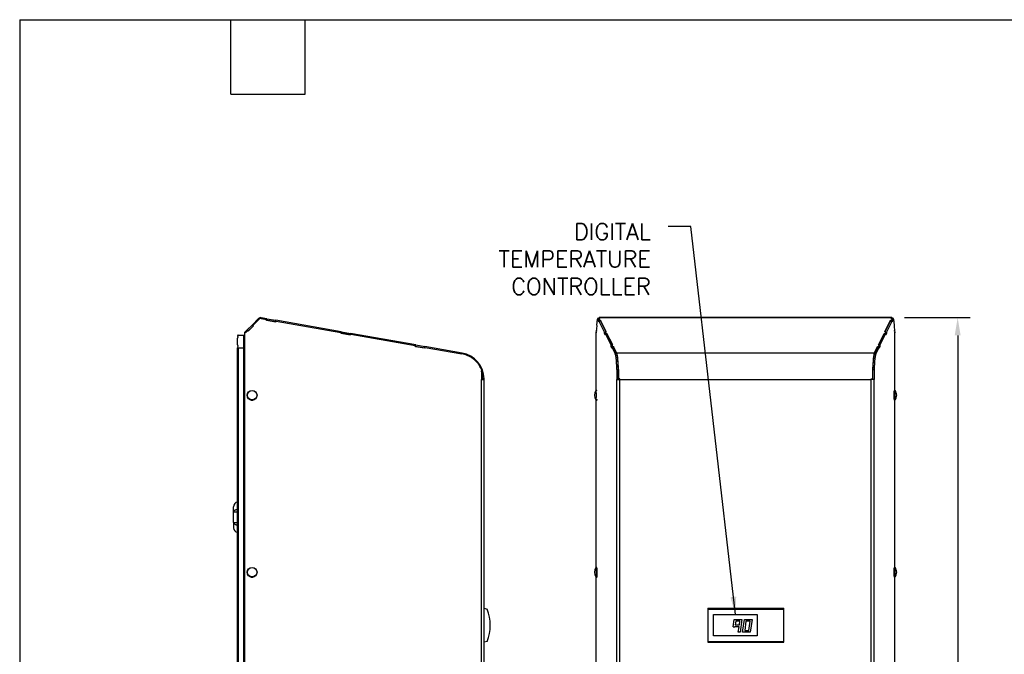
# Model space of a CAD drawing. Header units: inches. Extents: x -1 to 102, y 3 to 82.
# Tile 7 of 19: x -1 to 38, y 56 to 82. Entities that reach past the tile are written whole.
import ezdxf

# ---------------------------------------------------------------- set-up
doc = ezdxf.new("R2010")
doc.units = ezdxf.units.IN
doc.header["$LTSCALE"] = 12
doc.header["$MEASUREMENT"] = 0
doc.header["$PDSIZE"] = -1
doc.linetypes.add('SLD-Solid', pattern=[0])
for name, color, linetype, lineweight in [('DIMENSIONS', 140, 'SLD-Solid', 25), ('DIMENSIONS @ 1', 140, 'SLD-Solid', 25), ('TEXT', 140, 'SLD-Solid', 25), ('TEXT @ 1', 140, 'SLD-Solid', 25)]:
    doc.layers.add(name, color=color, linetype=linetype, lineweight=lineweight)
doc.styles.add('ROMANS', font='romans.shx')
doc.dimstyles.new('FSTD1', dxfattribs={"dimtxt": 0.65, "dimasz": 0.7, "dimexe": 0.5, "dimexo": 0.5, "dimgap": 0.25, "dimtad": 1, "dimzin": 1, "dimdsep": 46, "dimtxsty": 'ROMANS', "dimcen": 0.5, "dimadec": 0, "dimazin": 0, "dimtfac": 1, "dimtmove": 0, "dimatfit": 3, "dimfxl": 0, "dimtolj": 1, "dimarcsym": 0})

# ---------------------------------------------------------------- blocks, each defined once
blk = doc.blocks.new('*D101')
at = {"layer": 'Defpoints', "color": 0}
for p in [(33.234, 69.787), (33.348, 37.788), (35.832, 37.788)]:
    blk.add_point(p, dxfattribs=at)
at = {"layer": 'DIMENSIONS', "color": 0, "lineweight": -2}
for p, q in [((33.734, 69.787), (36.332, 69.787)), ((35.832, 69.087), (35.832, 38.488)), ((33.848, 37.788), (36.332, 37.788))]:
    blk.add_line(p, q, dxfattribs=at)
at = {"layer": 'DIMENSIONS', "color": 0}
for points in [[(35.715, 69.087), (35.949, 69.087), (35.832, 69.787)], [(35.715, 38.488), (35.949, 38.488), (35.832, 37.788)]]:
    blk.add_solid(points, dxfattribs=at)
at = {"layer": 'DIMENSIONS', "color": 0, "char_height": 0.65, "attachment_point": 5, "rotation": 90, "style": 'ROMANS'}
for s, insert in [('\\A1;[812.8]', (36.577, 53.787)), ('\\A1;32.00', (35.257, 53.787))]:
    blk.add_mtext(s, dxfattribs=dict(at, insert=insert))

msp = doc.modelspace()

# ---------------------------------------------------------------- linework, layer by layer
for p, q in [((8.201, 69.753), (7.943, 69.495)), ((7.98, 69.489), (8.222, 69.732)), ((7.985, 69.489), (8.227, 69.732)), ((8.222, 69.732), (8.227, 69.732)), ((8.288, 69.757), (8.283, 69.757)), ((8.529, 69.746), (8.303, 69.785)), ((8.303, 69.756), (8.509, 69.719)), ((8.504, 69.689), (8.509, 69.719)), ((8.522, 69.688), (8.504, 69.691)), ((8.896, 69.62), (8.504, 69.689)), ((8.519, 69.688), (8.529, 69.746)), ((8.519, 69.688), (8.522, 69.688)), ((8.522, 69.688), (8.532, 69.745)), ((8.522, 69.688), (8.875, 69.626)), ((8.529, 69.746), (8.532, 69.745)), ((8.532, 69.745), (8.885, 69.683)), ((8.875, 69.626), (8.885, 69.683)), ((11.472, 69.226), (8.885, 69.683)), ((21.576, 69.489), (21.597, 69.732)), ((21.66, 69.757), (21.603, 69.757)), ((21.662, 69.756), (21.604, 69.756)), ((21.604, 69.756), (21.622, 69.719)), ((21.645, 69.719), (21.622, 69.719)), ((21.622, 69.689), (21.622, 69.719)), ((21.645, 69.689), (21.622, 69.689)), ((21.656, 69.62), (21.622, 69.689)), ((21.683, 69.746), (21.645, 69.745)), ((21.645, 69.688), (21.645, 69.745)), ((21.645, 69.745), (21.676, 69.683)), ((21.645, 69.688), (21.664, 69.65)), ((33.234, 69.787), (21.661, 69.787)), ((21.662, 69.756), (21.667, 69.745)), ((33.232, 69.785), (21.663, 69.785)), ((21.683, 69.746), (21.663, 69.785)), ((21.676, 69.65), (21.676, 69.683)), ((21.676, 69.683), (21.714, 69.683)), ((21.714, 69.683), (21.713, 69.65)), ((21.941, 69.226), (21.714, 69.683)), ((32.955, 69.226), (33.182, 69.683)), ((33.182, 69.65), (33.182, 69.683)), ((33.182, 69.683), (33.219, 69.683)), ((33.213, 69.746), (33.232, 69.785)), ((33.25, 69.745), (33.213, 69.746)), ((33.219, 69.683), (33.25, 69.745)), ((33.219, 69.65), (33.219, 69.683)), ((33.229, 69.745), (33.234, 69.756)), ((33.231, 69.65), (33.25, 69.688)), ((33.234, 69.756), (33.292, 69.756)), ((33.293, 69.757), (33.235, 69.757)), ((33.274, 69.689), (33.24, 69.62)), ((33.25, 69.688), (33.25, 69.745)), ((33.25, 69.719), (33.273, 69.719)), ((33.25, 69.689), (33.274, 69.689)), ((33.273, 69.719), (33.292, 69.756)), ((33.273, 69.719), (33.274, 69.689)), ((33.298, 69.732), (33.319, 69.489)), ((7.747, 69.3), (7.661, 69.214)), ((7.685, 69.195), (7.768, 69.278)), ((7.688, 69.192), (7.773, 69.278)), ((7.747, 69.3), (7.749, 69.301)), ((7.747, 69.3), (7.769, 69.278)), ((7.749, 69.301), (7.943, 69.495)), ((7.749, 69.301), (7.772, 69.278)), ((7.768, 69.278), (7.773, 69.278)), ((7.773, 69.278), (7.796, 69.255)), ((7.79, 69.261), (7.984, 69.454)), ((7.793, 69.258), (8.002, 69.467)), ((7.796, 69.255), (8.007, 69.467)), ((7.943, 69.495), (7.984, 69.454)), ((8.002, 69.467), (7.98, 69.489)), ((7.98, 69.489), (7.985, 69.489)), ((7.984, 69.454), (7.999, 69.47)), ((8.007, 69.467), (7.985, 69.489)), ((8.002, 69.467), (8.007, 69.467)), ((8.892, 69.623), (8.875, 69.626)), ((8.897, 69.65), (8.891, 69.621)), ((8.902, 69.65), (8.896, 69.62)), ((8.897, 69.65), (8.902, 69.65)), ((8.902, 69.65), (11.453, 69.2)), ((21.55, 69.192), (21.558, 69.278)), ((21.562, 69.278), (21.558, 69.278)), ((21.558, 69.278), (21.56, 69.255)), ((21.56, 69.255), (21.578, 69.467)), ((21.578, 69.467), (21.576, 69.489)), ((21.656, 69.65), (21.88, 69.2)), ((21.714, 69.65), (21.656, 69.65)), ((21.656, 69.65), (21.656, 69.62)), ((21.714, 69.65), (21.925, 69.226)), ((32.971, 69.226), (33.181, 69.65)), ((33.016, 69.2), (33.239, 69.65)), ((33.181, 69.65), (33.239, 69.65)), ((33.24, 69.62), (33.239, 69.65)), ((33.319, 69.489), (33.317, 69.467)), ((33.317, 69.467), (33.336, 69.255)), ((33.334, 69.278), (33.338, 69.278)), ((33.336, 69.255), (33.338, 69.278)), ((33.338, 69.278), (33.345, 69.192)), ((7.37, 68.715), (7.37, 68.978)), ((7.4, 69.097), (7.62, 69.097)), ((7.62, 69.097), (7.62, 69.053)), ((7.62, 38.449), (7.62, 69.053)), ((7.62, 69.053), (7.656, 69.053)), ((7.648, 69.118), (7.627, 69.088)), ((7.656, 69.076), (7.627, 69.088)), ((7.648, 69.118), (7.656, 69.127)), ((7.656, 69.11), (7.648, 69.118)), ((7.656, 37.768), (7.656, 69.214)), ((7.656, 69.214), (7.661, 69.214)), ((7.661, 37.768), (7.661, 69.214)), ((7.661, 69.214), (7.666, 69.214)), ((7.666, 69.214), (7.688, 69.192)), ((11.447, 69.17), (11.453, 69.2)), ((11.84, 69.101), (11.447, 69.17)), ((11.465, 69.169), (11.448, 69.172)), ((11.462, 69.169), (11.472, 69.226)), ((11.462, 69.169), (11.465, 69.169)), ((11.465, 69.169), (11.475, 69.226)), ((11.465, 69.169), (11.819, 69.107)), ((11.472, 69.226), (11.475, 69.226)), ((11.475, 69.226), (11.829, 69.164)), ((11.819, 69.107), (11.829, 69.164)), ((11.835, 69.104), (11.819, 69.107)), ((14.416, 68.707), (11.829, 69.164)), ((11.84, 69.131), (11.835, 69.102)), ((11.84, 69.131), (11.845, 69.131)), ((11.845, 69.131), (11.84, 69.101)), ((11.845, 69.131), (14.396, 68.681)), ((21.548, 66.911), (21.548, 69.214)), ((21.548, 69.214), (21.548, 69.214)), ((21.548, 69.214), (21.553, 69.214)), ((21.548, 69.214), (21.55, 69.192)), ((21.879, 69.17), (21.88, 69.2)), ((21.903, 69.17), (21.879, 69.17)), ((21.913, 69.101), (21.879, 69.17)), ((21.903, 69.2), (21.88, 69.2)), ((21.903, 69.169), (21.903, 69.226)), ((21.941, 69.226), (21.903, 69.226)), ((21.903, 69.226), (21.934, 69.164)), ((21.903, 69.169), (21.922, 69.131)), ((21.914, 69.131), (21.913, 69.101)), ((21.914, 69.131), (22.137, 68.681)), ((21.972, 69.131), (21.914, 69.131)), ((21.934, 69.131), (21.934, 69.164)), ((21.934, 69.164), (21.971, 69.164)), ((21.971, 69.164), (21.971, 69.131)), ((22.198, 68.707), (21.971, 69.164)), ((21.972, 69.131), (22.182, 68.707)), ((32.697, 68.707), (32.924, 69.164)), ((32.713, 68.707), (32.924, 69.131)), ((32.758, 68.681), (32.982, 69.131)), ((32.925, 69.131), (32.924, 69.164)), ((32.924, 69.164), (32.962, 69.164)), ((32.924, 69.131), (32.982, 69.131)), ((32.993, 69.226), (32.955, 69.226)), ((32.962, 69.164), (32.993, 69.226)), ((32.962, 69.131), (32.962, 69.164)), ((32.974, 69.131), (32.993, 69.169)), ((33.016, 69.17), (32.982, 69.101)), ((32.982, 69.101), (32.982, 69.131)), ((32.993, 69.169), (32.993, 69.226)), ((32.993, 69.2), (33.016, 69.2)), ((32.993, 69.17), (33.016, 69.17)), ((33.016, 69.2), (33.016, 69.17)), ((33.347, 69.214), (33.342, 69.214)), ((33.345, 69.192), (33.347, 69.214)), ((33.348, 69.214), (33.347, 69.214)), ((33.348, 66.911), (33.348, 69.214)), ((7.37, 38.356), (7.37, 68.597)), ((7.37, 68.597), (7.4, 68.597)), ((7.4, 68.597), (7.62, 68.597)), ((7.4, 68.597), (7.4, 38.356)), ((7.62, 68.597), (7.62, 38.449)), ((14.391, 68.651), (14.396, 68.681)), ((14.409, 68.65), (14.391, 68.653)), ((14.783, 68.582), (14.391, 68.651)), ((14.406, 68.65), (14.416, 68.707)), ((14.406, 68.65), (14.409, 68.65)), ((14.409, 68.65), (14.419, 68.707)), ((14.409, 68.65), (14.762, 68.588)), ((14.416, 68.707), (14.419, 68.707)), ((14.419, 68.707), (14.772, 68.645)), ((14.762, 68.588), (14.772, 68.645)), ((14.779, 68.585), (14.762, 68.588)), ((16.244, 68.385), (14.772, 68.645)), ((14.784, 68.612), (14.778, 68.583)), ((14.789, 68.612), (14.783, 68.582)), ((14.784, 68.612), (14.789, 68.612)), ((14.789, 68.612), (16.238, 68.357)), ((22.161, 68.681), (22.137, 68.681)), ((22.137, 68.651), (22.137, 68.681)), ((22.161, 68.651), (22.137, 68.651)), ((22.171, 68.582), (22.137, 68.651)), ((22.161, 68.65), (22.161, 68.707)), ((22.198, 68.707), (22.161, 68.707)), ((22.161, 68.707), (22.191, 68.645)), ((22.161, 68.65), (22.179, 68.612)), ((22.171, 68.612), (22.298, 68.357)), ((22.229, 68.612), (22.171, 68.612)), ((22.171, 68.612), (22.171, 68.582)), ((22.191, 68.612), (22.191, 68.645)), ((22.191, 68.645), (22.229, 68.645)), ((22.229, 68.645), (22.228, 68.612)), ((22.358, 68.385), (22.229, 68.645)), ((22.229, 68.612), (22.356, 68.357)), ((32.538, 68.385), (32.667, 68.645)), ((32.54, 68.357), (32.666, 68.612)), ((32.597, 68.357), (32.724, 68.612)), ((32.666, 68.612), (32.724, 68.612)), ((32.667, 68.612), (32.667, 68.645)), ((32.667, 68.645), (32.704, 68.645)), ((32.735, 68.707), (32.697, 68.707)), ((32.704, 68.645), (32.735, 68.707)), ((32.704, 68.612), (32.704, 68.645)), ((32.716, 68.612), (32.735, 68.65)), ((32.725, 68.582), (32.724, 68.612)), ((32.759, 68.651), (32.725, 68.582)), ((32.735, 68.65), (32.735, 68.707)), ((32.735, 68.681), (32.758, 68.681)), ((32.735, 68.651), (32.759, 68.651)), ((32.758, 68.681), (32.759, 68.651)), ((22.356, 68.357), (22.298, 68.357)), ((32.538, 68.385), (22.358, 68.385)), ((32.54, 68.357), (32.597, 68.357)), ((17.007, 67.737), (17.007, 67.343)), ((22.366, 67.737), (22.366, 67.343)), ((22.423, 67.737), (22.366, 67.737)), ((22.423, 67.737), (22.423, 67.343)), ((32.472, 67.737), (32.472, 67.343)), ((32.472, 67.737), (32.53, 67.737)), ((32.53, 67.737), (32.53, 67.343)), ((17.007, 67.36), (17.06, 67.36)), ((17.007, 67.343), (17.012, 67.343)), ((17.012, 37.768), (17.012, 67.343)), ((17.012, 67.343), (17.118, 67.343)), ((17.06, 67.363), (17.118, 67.364)), ((17.06, 67.343), (17.06, 67.36)), ((17.118, 37.768), (17.118, 67.343)), ((22.366, 37.788), (22.366, 67.343)), ((22.366, 67.343), (22.482, 67.343)), ((22.366, 67.343), (22.366, 67.343)), ((22.429, 67.36), (22.423, 67.36)), ((22.429, 67.36), (22.482, 67.36)), ((22.429, 67.343), (22.429, 67.36)), ((22.482, 67.364), (22.434, 67.364)), ((22.482, 67.343), (22.482, 67.364)), ((22.482, 37.788), (22.482, 67.343)), ((22.482, 67.343), (32.414, 67.343)), ((32.414, 67.364), (32.461, 67.364)), ((32.414, 67.343), (32.414, 67.364)), ((32.414, 67.36), (32.465, 67.36)), ((32.414, 37.788), (32.414, 67.343)), ((32.53, 67.343), (32.414, 67.343)), ((32.461, 67.364), (32.466, 67.363)), ((32.465, 67.343), (32.465, 67.36)), ((32.53, 37.788), (32.53, 67.343)), ((32.53, 67.343), (32.53, 67.343)), ((21.548, 59.911), (21.548, 66.524)), ((33.348, 59.911), (33.348, 66.524)), ((7.214, 62.102), (7.214, 62.311)), ((7.214, 61.684), (7.214, 62.102)), ((7.214, 62.102), (7.37, 62.102)), ((7.214, 61.684), (7.37, 61.684)), ((7.214, 61.684), (7.214, 61.475)), ((21.548, 54.628), (21.548, 59.524)), ((33.348, 54.927), (33.348, 59.524)), ((17.118, 58.294), (17.238, 58.262)), ((25.961, 58.294), (28.961, 58.294)), ((25.961, 58.294), (25.961, 58.262)), ((25.961, 58.262), (28.961, 58.262)), ((25.961, 58.262), (25.961, 56.983)), ((26.186, 57.197), (26.186, 58.047)), ((26.186, 58.047), (27.906, 58.047)), ((27.906, 58.047), (27.906, 57.197)), ((28.961, 58.262), (28.961, 58.294)), ((28.961, 56.983), (28.961, 58.262)), ((26.959, 57.562), (27.003, 57.847)), ((27.003, 57.847), (27.306, 57.847)), ((27.063, 57.777), (27.041, 57.632)), ((27.041, 57.632), (27.203, 57.632)), ((27.225, 57.777), (27.063, 57.777)), ((27.203, 57.632), (27.225, 57.777)), ((27.306, 57.847), (27.23, 57.347)), ((27.333, 57.347), (27.404, 57.847)), ((27.404, 57.847), (27.706, 57.847)), ((27.464, 57.777), (27.414, 57.417)), ((27.626, 57.777), (27.464, 57.777)), ((27.575, 57.417), (27.626, 57.777)), ((27.706, 57.847), (27.636, 57.347)), ((26.959, 57.562), (27.03, 57.562)), ((27.03, 57.562), (27.03, 57.562)), ((27.192, 57.562), (27.03, 57.562)), ((27.159, 57.347), (27.192, 57.562)), ((27.23, 57.347), (27.159, 57.347)), ((27.636, 57.347), (27.333, 57.347)), ((27.414, 57.417), (27.575, 57.417)), ((17.238, 56.983), (17.118, 56.95)), ((25.961, 56.983), (28.961, 56.983)), ((25.961, 56.983), (25.961, 56.95)), ((25.961, 56.95), (28.961, 56.95)), ((27.906, 57.197), (26.186, 57.197)), ((28.961, 56.95), (28.961, 56.983))]:
    msp.add_line(p, q)
for centre in [(7.947, 66.718), (7.947, 59.718)]:
    msp.add_circle(centre, 0.194)
for centre, radius, start, end in [((8.283, 69.671), 0.116, 80, 135), ((7.4, 69.067), 0.03, 90, 180), ((7.395, 69.067), 0.0247, 180, 240), ((7.4, 68.978), 0.03, 123.2626, 180), ((7.37, 69.024), 0.0247, 303.2626, 60), ((7.713, 69.053), 0.093, 157.5, 180), ((7.4, 68.715), 0.03, 180, 236.7374), ((7.395, 68.627), 0.0247, 120, 180), ((7.4, 68.627), 0.03, 180, 270), ((7.37, 68.669), 0.0247, 300, 56.7374), ((16.06, 67.343), 1.058, 1.146, 80), ((16.08, 67.36), 0.98, 0, 18.9157), ((16.06, 67.343), 1, 1.146, 18.7277), ((16.06, 67.343), 1.058, 0, 1.146), ((21.775, 66.718), 0.303, 142.2875, 217.7125), ((33.12, 66.718), 0.303, 0, 37.7125), ((33.12, 66.718), 0.303, 322.2875, 0), ((7.402, 62.311), 0.188, 99.8002, 180), ((7.402, 61.475), 0.188, 180, 260.1998), ((21.775, 59.718), 0.303, 142.2875, 217.7125), ((33.12, 59.718), 0.303, 0, 37.7125), ((33.12, 59.718), 0.303, 322.2875, 0), ((15.609, 57.622), 1.75, 338.5583, 21.4417)]:
    msp.add_arc(centre, radius, start, end)
for centre in [(7.948, 66.718), (7.948, 59.718)]:
    msp.add_ellipse(centre, major_axis=(0, 0.187), ratio=0.996195)
for points, weights in [([(8.283, 69.757), (8.247, 69.757), (8.222, 69.732)], [1, 0.924243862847, 1]), ([(8.303, 69.756), (8.259, 69.764), (8.227, 69.732)], [1, 0.887600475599, 1]), ([(21.604, 69.756), (21.6, 69.764), (21.597, 69.732)], [1, 0.8876004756, 1]), ([(21.663, 69.785), (21.658, 69.795), (21.655, 69.757)], [1, 0.898253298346, 1]), ([(21.662, 69.756), (21.661, 69.757), (21.66, 69.757)], [1, 0.996223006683, 1]), ([(33.241, 69.757), (33.237, 69.795), (33.232, 69.785)], [1, 0.898253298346, 1]), ([(33.235, 69.757), (33.234, 69.757), (33.234, 69.756)], [1, 0.996223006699, 1]), ([(33.298, 69.732), (33.295, 69.764), (33.292, 69.756)], [1, 0.887600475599, 1]), ([(17.007, 67.737), (16.792, 68.259), (16.238, 68.357)], [1, 0.876577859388, 1]), ([(22.366, 67.737), (22.347, 68.259), (22.298, 68.357)], [1, 0.876577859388, 1]), ([(22.423, 67.737), (22.404, 68.259), (22.356, 68.357)], [1, 0.876577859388, 1]), ([(22.434, 67.364), (22.433, 68.234), (22.358, 68.385)], [1, 0.772434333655, 1]), ([(32.538, 68.385), (32.463, 68.234), (32.461, 67.364)], [1, 0.772434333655, 1]), ([(32.54, 68.357), (32.491, 68.259), (32.472, 67.737)], [1, 0.876577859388, 1]), ([(32.597, 68.357), (32.549, 68.259), (32.53, 67.737)], [1, 0.876577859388, 1]), ([(22.429, 67.36), (22.429, 67.546), (22.423, 67.719)], [1, 0.982406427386, 1]), ([(22.429, 67.36), (22.429, 67.498), (22.423, 67.628)], [1, 0.982406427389, 1]), ([(32.472, 67.709), (32.466, 67.543), (32.466, 67.363)], [1, 0.984292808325, 1]), ([(32.472, 67.652), (32.47, 67.603), (32.468, 67.552)], [1, 0.997341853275, 1]), ([(21.576, 66.548), (21.578, 66.554), (21.58, 66.566)], [1, 0.990010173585, 1]), ([(33.316, 66.561), (33.32, 66.487), (33.327, 66.529)], [1, 0.744777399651, 1]), ([(33.36, 66.903), (33.36, 66.904), (33.359, 66.904)], [1, 0.999605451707, 1]), ([(7.899, 66.53), (7.944, 66.505), (7.99, 66.528)], [1, 0.88781578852, 1]), ([(7.943, 66.518), (7.964, 66.518), (7.983, 66.527)], [1, 0.979396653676, 1]), ([(21.534, 66.534), (21.535, 66.533), (21.535, 66.532)], [1, 0.999597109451, 1]), ([(21.535, 66.532), (21.536, 66.531), (21.537, 66.531)], [1, 0.998425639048, 1]), ([(21.569, 66.53), (21.573, 66.501), (21.578, 66.535)], [1, 0.853536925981, 1]), ([(33.358, 66.531), (33.359, 66.531), (33.359, 66.531)], [1, 0.999872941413, 1]), ([(33.359, 66.531), (33.36, 66.531), (33.36, 66.532)], [1, 0.999192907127, 1]), ([(7.37, 62.194), (7.214, 62.181), (7.214, 62.102)], [1, 0.764922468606, 1]), ([(7.214, 61.684), (7.214, 61.604), (7.37, 61.591)], [1, 0.764922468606, 1]), ([(21.569, 59.53), (21.576, 59.484), (21.58, 59.566)], [1, 0.722143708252, 1]), ([(33.316, 59.561), (33.32, 59.487), (33.327, 59.529)], [1, 0.74477739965, 1]), ([(33.36, 59.903), (33.36, 59.904), (33.359, 59.904)], [1, 0.999605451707, 1]), ([(7.899, 59.53), (7.944, 59.505), (7.99, 59.528)], [1, 0.88781578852, 1]), ([(7.943, 59.518), (7.964, 59.518), (7.983, 59.527)], [1, 0.979396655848, 1]), ([(21.534, 59.534), (21.535, 59.533), (21.535, 59.532)], [1, 0.999597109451, 1]), ([(21.535, 59.532), (21.536, 59.531), (21.537, 59.531)], [1, 0.998425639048, 1]), ([(33.358, 59.531), (33.359, 59.531), (33.359, 59.531)], [1, 0.999872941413, 1]), ([(33.359, 59.531), (33.36, 59.531), (33.36, 59.532)], [1, 0.999192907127, 1])]:
    msp.add_rational_spline(points, weights, degree=2)
for points, knots in [([(21.576, 66.89), (21.575, 66.894), (21.574, 66.898), (21.569, 66.906), (21.56, 66.912), (21.55, 66.912), (21.541, 66.909), (21.536, 66.905), (21.535, 66.903), (21.535, 66.902)], [0, 0, 0, 0, 0.266052, 0.43947, 0.578561, 0.7096, 0.83546, 0.949817, 1, 1, 1, 1]), ([(33.354, 66.908), (33.352, 66.909), (33.349, 66.912), (33.339, 66.912), (33.331, 66.909), (33.325, 66.904), (33.322, 66.898), (33.318, 66.889), (33.315, 66.874), (33.312, 66.848), (33.31, 66.815), (33.308, 66.776), (33.308, 66.741), (33.308, 66.723), (33.308, 66.718)], [0, 0, 0, 0, 0.025143, 0.064525, 0.102351, 0.13672, 0.177435, 0.249003, 0.383927, 0.521608, 0.666588, 0.808744, 0.950025, 1, 1, 1, 1]), ([(33.308, 66.718), (33.308, 66.709), (33.308, 66.689), (33.308, 66.653), (33.31, 66.615), (33.313, 66.582), (33.316, 66.557), (33.319, 66.543), (33.324, 66.533), (33.332, 66.526), (33.342, 66.522), (33.348, 66.524), (33.351, 66.525)], [0, 0, 0, 0, 0.074671, 0.217607, 0.360998, 0.505, 0.650614, 0.802051, 0.874142, 0.917814, 0.958192, 1, 1, 1, 1]), ([(21.533, 66.536), (21.534, 66.535), (21.535, 66.532), (21.542, 66.526), (21.552, 66.522), (21.562, 66.525), (21.568, 66.53), (21.573, 66.535), (21.574, 66.539), (21.575, 66.541), (21.575, 66.541)], [0, 0, 0, 0, 0.141193, 0.285879, 0.419653, 0.560548, 0.677229, 0.801549, 0.986222, 1, 1, 1, 1]), ([(21.533, 59.536), (21.534, 59.535), (21.535, 59.532), (21.542, 59.526), (21.552, 59.522), (21.562, 59.525), (21.568, 59.53), (21.573, 59.535), (21.574, 59.539), (21.575, 59.541), (21.575, 59.541)], [0, 0, 0, 0, 0.141193, 0.285879, 0.419653, 0.560548, 0.677229, 0.801549, 0.986222, 1, 1, 1, 1]), ([(21.576, 59.89), (21.575, 59.894), (21.574, 59.898), (21.569, 59.906), (21.56, 59.912), (21.55, 59.912), (21.541, 59.909), (21.536, 59.905), (21.535, 59.903), (21.535, 59.902)], [0, 0, 0, 0, 0.266052, 0.43947, 0.578561, 0.7096, 0.83546, 0.949817, 1, 1, 1, 1]), ([(33.354, 59.908), (33.352, 59.909), (33.349, 59.912), (33.339, 59.912), (33.331, 59.909), (33.325, 59.904), (33.322, 59.898), (33.318, 59.889), (33.315, 59.874), (33.312, 59.848), (33.31, 59.815), (33.308, 59.776), (33.308, 59.741), (33.308, 59.723), (33.308, 59.718)], [0, 0, 0, 0, 0.025143, 0.064525, 0.102351, 0.13672, 0.177435, 0.249003, 0.383927, 0.521608, 0.666588, 0.808744, 0.950025, 1, 1, 1, 1]), ([(33.308, 59.718), (33.308, 59.709), (33.308, 59.689), (33.308, 59.653), (33.31, 59.615), (33.313, 59.582), (33.316, 59.557), (33.319, 59.543), (33.324, 59.533), (33.332, 59.526), (33.342, 59.522), (33.348, 59.524), (33.351, 59.525)], [0, 0, 0, 0, 0.074671, 0.217607, 0.360998, 0.505, 0.650614, 0.802051, 0.874142, 0.917814, 0.958192, 1, 1, 1, 1])]:
    msp.add_open_spline(points, degree=3, knots=knots)
for points, weights in [([(21.537, 66.531), (21.554, 66.531), (21.553, 66.729), (21.552, 66.927), (21.535, 66.903)], [1, 0.684942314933, 1, 0.684942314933, 1]), ([(33.359, 66.904), (33.343, 66.915), (33.342, 66.723), (33.342, 66.531), (33.358, 66.531)], [1, 0.697127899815, 1, 0.697127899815, 1]), ([(21.537, 59.531), (21.554, 59.531), (21.553, 59.729), (21.552, 59.927), (21.535, 59.903)], [1, 0.684942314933, 1, 0.684942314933, 1]), ([(21.576, 59.548), (21.588, 59.58), (21.588, 59.713), (21.588, 59.847), (21.577, 59.885)], [1, 0.79370292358, 1, 0.793702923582, 1]), ([(33.359, 59.904), (33.343, 59.915), (33.342, 59.723), (33.342, 59.531), (33.358, 59.531)], [1, 0.697127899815, 1, 0.697127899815, 1])]:
    msp.add_rational_spline(points, weights, degree=2, knots=[0, 0, 0, 0.5, 0.5, 1, 1, 1])
at = {"layer": 'TEXT'}
for p, q in [((-1.239, 81.572), (101.792, 81.572)), ((-1.239, 81.572), (-1.239, 3.072)), ((7.102, 78.628), (7.102, 81.572)), ((10.045, 78.628), (10.045, 81.572)), ((7.102, 78.628), (10.045, 78.628))]:
    msp.add_line(p, q, dxfattribs=at)

# ---------------------------------------------------------------- texts
at = {"layer": 'TEXT', "insert": (23.706, 73.512), "char_height": 0.65, "attachment_point": 3, "style": 'ROMANS'}
msp.add_mtext_dynamic_manual_height_columns('DIGITAL\\PTEMPERATURE\\PCONTROLLER', width=10.05021, gutter_width=1, heights=[0], dxfattribs=at)

# ---------------------------------------------------------------- dimensions: what is measured, and where the dimension line sits
at = {"layer": 'DIMENSIONS @ 1'}
dim = msp.add_linear_dim(base=(35.832, 37.788), p1=(33.234, 69.787), p2=(33.348, 37.788), angle=90, dimstyle='FSTD1', override={"dimscale": 1, "dimpost": '\\X', "dimtix": 0, "dimtofl": 1, "dimtmove": 0, "dimatfit": 3}, dxfattribs=at)
dim.commit()
dim.dimension.update_dxf_attribs({"geometry": '*D101', "text_midpoint": (35.832, 53.787)})

# ---------------------------------------------------------------- leaders
at = {"layer": 'TEXT @ 1'}
msp.add_leader([(27.046, 58.047), (25.287, 73.388), (24.388, 73.388)], dimstyle='FSTD1', override={"dimscale": 1}, dxfattribs=at)

doc.saveas('drawing.dxf')
